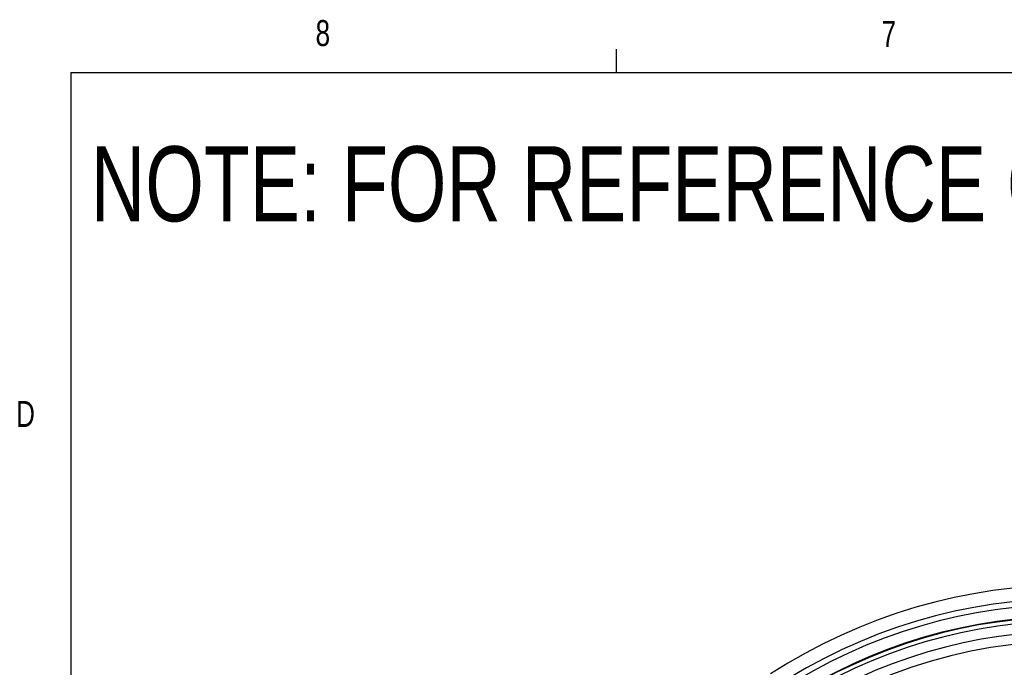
# Model space of a CAD drawing. Header units: inches. Extents: x 0.4 to 16.6, y 0.2 to 10.8.
# Tile 4 of 16: x 0.4 to 4, y 8.5 to 10.8. Entities that reach past the tile are written whole.
import ezdxf

# ---------------------------------------------------------------- set-up
doc = ezdxf.new("R2010")
doc.units = ezdxf.units.IN
doc.header["$MEASUREMENT"] = 0
doc.layers.add('BORDER', color=7, linetype='Continuous', lineweight=25)
doc.layers.add('SLD-0', color=7, linetype='Continuous', lineweight=25)
doc.styles.add('SLDTEXTSTYLE0', font='TXT', dxfattribs={"width": 0.75})

msp = doc.modelspace()

# ---------------------------------------------------------------- linework, layer by layer
at = {"color": 7, "linetype": 'Continuous', "lineweight": 25}
for radius, start, end in [(1.9967, 57.0827, 122.9173), (1.9482, 56.3186, 123.6814), (1.9271, 56.9214, 123.0786), (1.8849, 56.9214, 123.0786), (1.8826, 56.9123, 123.0877), (1.8676, 56.8366, 123.1634), (1.8303, 56.8366, 123.1634), (1.7948, 52.1172, 127.8828)]:
    msp.add_arc((4.2352, 6.7965), radius, start, end, dxfattribs=at)
at = {"layer": 'BORDER'}
for p, q in [((2.5948, 10.6421), (2.5948, 10.7269)), ((0.6263, 10.6421), (16.3763, 10.6421)), ((0.6263, 10.6421), (0.6263, 0.3921))]:
    msp.add_line(p, q, dxfattribs=at)

# ---------------------------------------------------------------- texts
at = {"color": 7, "linetype": 'Continuous', "lineweight": 0, "char_height": 0.0937, "attachment_point": 1, "style": 'SLDTEXTSTYLE0'}
for s, insert in [('8', (1.5091, 10.8315)), ('7', (3.551, 10.8287)), ('D', (0.4286, 9.4575))]:
    msp.add_mtext(s, dxfattribs=dict(at, insert=insert))
at = {"layer": 'SLD-0', "insert": (0.6985, 10.3763), "char_height": 0.270833, "attachment_point": 1, "style": 'SLDTEXTSTYLE0'}
msp.add_mtext('NOTE: FOR REFERENCE ONLY', dxfattribs=at)

doc.saveas('drawing.dxf')
